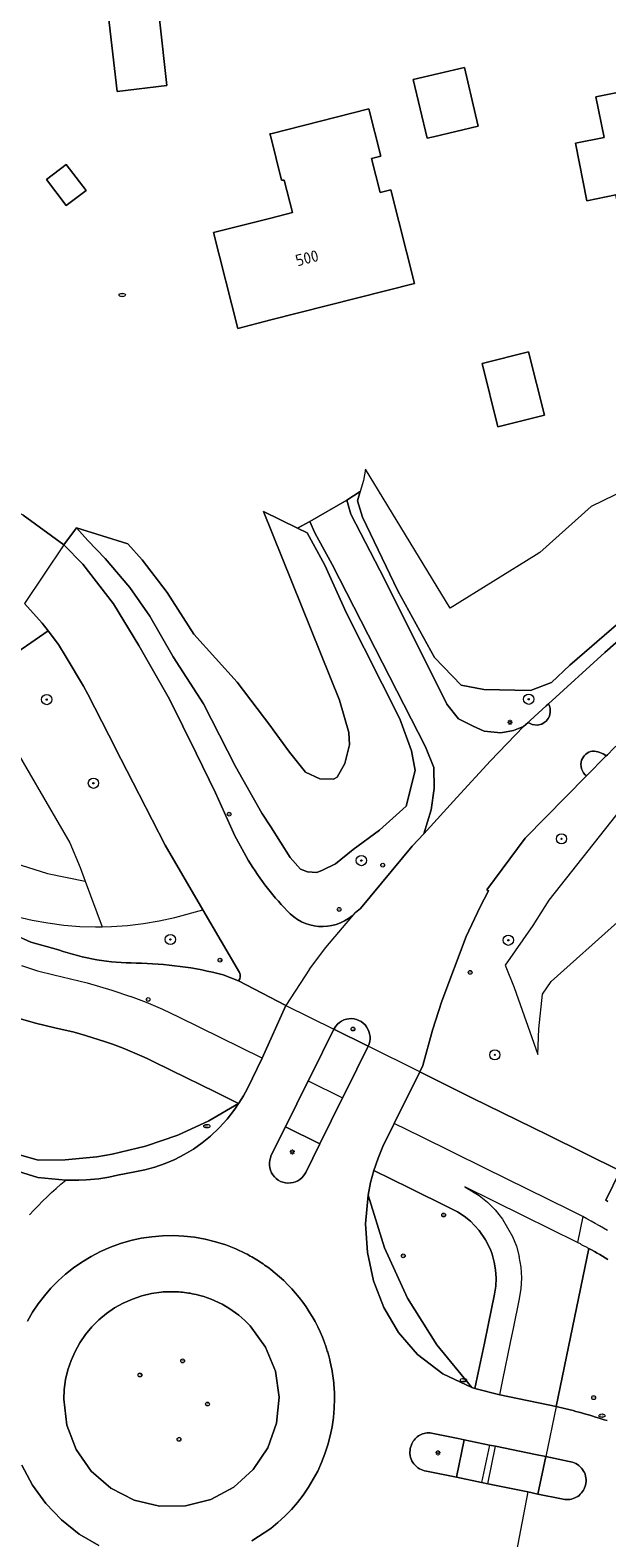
# Model space of a CAD drawing. Header units: metres. Extents: x 92650 to 117222, y 425801 to 461092.
# Tile 32 of 146: x 114981 to 115026, y 426235 to 426353. Entities that reach past the tile are written whole.
import ezdxf
from ezdxf.enums import TextEntityAlignment as Align

# ---------------------------------------------------------------- set-up
doc = ezdxf.new("R2010")
doc.units = ezdxf.units.M
doc.layers.get('0').update_dxf_attribs({"color": 253, "linetype": 'CONTINUOUS', "lineweight": 15})
for name, color, linetype, lineweight in [('B-WE-GR-BEPLANTING_CULTUUR_BODEMBEDEKKER-GV', 253, 'CONTINUOUS', 15), ('B-WE-GR-BOOM-S', 253, 'CONTINUOUS', 15), ('B-WE-GW-TALUD_KRUIN-G', 253, 'CONTINUOUS', 15), ('B-WE-IE-MEUBILAIR-S', 253, 'CONTINUOUS', 15), ('B-WE-OG-BEBOUWING-GV', 253, 'CONTINUOUS', 15), ('B-WE-OG-BEBOUWING-T18', 253, 'CONTINUOUS', 15), ('B-WE-OG-TERREIN_BEGROEID-GV', 253, 'CONTINUOUS', 15), ('B-WE-OG-TERREIN_ERF-GV', 253, 'CONTINUOUS', 15), ('B-WE-OG-WEG-GV', 253, 'CONTINUOUS', 15), ('B-WE-VH-GESLOTENVERHARDING_ASFALT-GV', 253, 'CONTINUOUS', 15), ('B-WE-VH-GESLOTENVERHARDING_BETON-GV', 253, 'CONTINUOUS', 15), ('B-WE-VH-OPENVERHARDING_BETONSTRAATSTEEN-GV', 253, 'CONTINUOUS', 15), ('B-WE-VH-OPENVERHARDING_SIERBESTRATING-GV', 253, 'CONTINUOUS', 15), ('B-WE-VH-OPENVERHARDING_TEGEL-GV', 253, 'CONTINUOUS', 15)]:
    doc.layers.add(name, color=color, linetype=linetype, lineweight=lineweight)
doc.styles.add('NLCS-ISO', font='NLCS-ISO.ttf')
doc.styles.add('NLCS-ISO-M200-T18', font='NLCS-ISO.ttf', dxfattribs={"height": 0.36})

# ---------------------------------------------------------------- blocks, each defined once
blk = doc.blocks.new('SIE-MEUBILAIR_PAAL_LICHTMAST-SO')
for points in [[(-0.62, 0), (-1, 0)], [(-0.71, 0.71), (-0.44, 0.44)], [(0, 1), (0, 0.62)], [(0.44, 0.44), (0.71, 0.71)], [(1, 0), (0.62, 0)], [(-0.71, -0.71), (-0.44, -0.44)], [(0, -0.62), (0, -1)], [(0.44, -0.44), (0.71, -0.71)]]:
    blk.add_lwpolyline(points)
blk.add_circle((0, 0), 0.5)
blk = doc.blocks.new('SIE-MEUBILAIR_PAAL_VERKEERSBORD-SO')
blk.add_circle((0, 0), 0.75)
at = {"style": 'NLCS-ISO'}
blk.add_text('vb', height=0.75, dxfattribs=at).set_placement((0, 0.07), align=Align.MIDDLE_CENTER)
blk = doc.blocks.new('SIE-MEUBILAIR_PUT_KOLK-SO')
blk.add_ellipse((0, 0), major_axis=(1.25, 0), ratio=0.54)
at = {"style": 'NLCS-ISO'}
blk.add_text('klk', height=0.75, dxfattribs=at).set_placement((0.03, 0), align=Align.MIDDLE_CENTER)
blk = doc.blocks.new('SIE-MEUBILAIR_PUT_RIOOLPUT-SO')
blk.add_ellipse((0, 0), major_axis=(1.25, 0), ratio=0.54)
at = {"style": 'NLCS-ISO'}
blk.add_text('ri', height=0.75, dxfattribs=at).set_placement((-0.04, 0.07), align=Align.MIDDLE_CENTER)
blk = doc.blocks.new('SGR-BOOM_GBKN-SO')
at = {"linetype": 'ByBlock', "lineweight": 18}
h = blk.add_hatch(color=0, dxfattribs=at)
h.dxf.hatch_style = 1
edge = h.paths.add_edge_path()
edge.add_arc((0, 0), 0.25, 0, 360)
at = {"color": 0, "linetype": 'ByBlock', "lineweight": 18}
for radius in [2, 0.25]:
    blk.add_circle((0, 0), radius, dxfattribs=at)
at = {"color": 0, "linetype": 'ByBlock', "lineweight": 18, "style": 'NLCS-ISO'}
blk.add_attdef('SOORT', (2.5, 0), '', height=1.5, dxfattribs=at)

msp = doc.modelspace()

# ---------------------------------------------------------------- linework, layer by layer
at = {"layer": 'B-WE-GR-BEPLANTING_CULTUUR_BODEMBEDEKKER-GV', "transparency": 33554687, "flags": 128}
msp.add_lwpolyline([(114998.401, 426251.305), (114998.195, 426251.518), (114997.971, 426251.734), (114997.739, 426251.941), (114997.499, 426252.14), (114997.253, 426252.33), (114996.999, 426252.51), (114996.739, 426252.682), (114996.473, 426252.843), (114996.201, 426252.994), (114995.924, 426253.136), (114995.642, 426253.267), (114995.355, 426253.387), (114995.063, 426253.497), (114994.768, 426253.596), (114994.47, 426253.683), (114994.168, 426253.76), (114993.864, 426253.826), (114993.715, 426253.854), (114993.565, 426253.879), (114993.414, 426253.902), (114993.264, 426253.921), (114993.112, 426253.938), (114992.961, 426253.953), (114992.81, 426253.964), (114992.658, 426253.973), (114992.506, 426253.979), (114992.354, 426253.983), (114992.202, 426253.983), (114992.05, 426253.981), (114991.898, 426253.976), (114991.746, 426253.968), (114991.594, 426253.958), (114991.443, 426253.945), (114990.675, 426253.836), (114989.92, 426253.656), (114989.184, 426253.408), (114988.475, 426253.093), (114987.798, 426252.714), (114987.158, 426252.274), (114986.562, 426251.777), (114986.014, 426251.228), (114985.519, 426250.63), (114985.081, 426249.989), (114984.704, 426249.311), (114984.391, 426248.601), (114984.144, 426247.865), (114983.967, 426247.109), (114983.86, 426246.34), (114983.824, 426245.565), (114984.072, 426243.538), (114984.801, 426241.63), (114985.968, 426239.953), (114987.504, 426238.607), (114989.32, 426237.671), (114991.307, 426237.2), (114993.349, 426237.221), (114995.327, 426237.733), (114997.122, 426238.706), (114998.631, 426240.083), (114999.763, 426241.783), (115000.453, 426243.706), (115000.659, 426245.738), (115000.37, 426247.76), (114999.602, 426249.653)], close=True, dxfattribs=at)
at = {"layer": 'B-WE-GW-TALUD_KRUIN-G', "transparency": 33554687, "flags": 128}
for points in [[(115007.4, 426318.324), (115007.25, 426317.437), (115006.993, 426316.565), (115006.779, 426315.838), (115007.177, 426314.568), (115009.931, 426308.807), (115012.814, 426303.576), (115014.888, 426301.42), (115016.658, 426301.08), (115020.322, 426300.996), (115021.943, 426301.635), (115023.393, 426302.995), (115039.853, 426317.212)], [(114984.809, 426313.725), (114985.694, 426312.725), (114987.068, 426311.335), (114988.981, 426309.045), (114990.543, 426306.819), (114992.369, 426303.647), (114994.733, 426299.965), (114997.24, 426295.067), (114999.318, 426291.412), (115000, 426290.335), (115001.525, 426287.928), (115002.332, 426287.029), (115002.874, 426286.809), (115003.596, 426286.775), (115004.039, 426286.937), (115005.055, 426287.456), (115006.446, 426288.562), (115008.508, 426290.086), (115010.602, 426291.968), (115011.293, 426294.743), (115010.998, 426296.274), (115010.1, 426298.79), (115005.923, 426307.042), (115004.236, 426310.814), (115002.861, 426313.328), (115002.083, 426313.707), (114999.432, 426315.001)], [(115027.607, 426295.773), (115028.837, 426294.538), (115028.992, 426293.946), (115028.904, 426293.768), (115028.737, 426293.431), (115021.757, 426284.604), (115020.502, 426282.626), (115018.326, 426279.517), (115019.032, 426277.771), (115020.893, 426272.524)]]:
    msp.add_lwpolyline(points, dxfattribs=at)
at = {"layer": 'B-WE-OG-BEBOUWING-GV', "transparency": 33554687, "flags": 128}
for points in [[(114986.945, 426356.874), (114987.988, 426347.855), (114991.866, 426348.325), (114991.317, 426353.495), (114992.354, 426353.607), (114991.929, 426357.43)], [(115015.14, 426349.73), (115011.14, 426348.78), (115012.23, 426344.2), (115012.718, 426344.316), (115016.23, 426345.15), (115016.02, 426346.032)], [(115029.66, 426328.07), (115037.43, 426329.64), (115034.14, 426345.95), (115031.11, 426345.34), (115030.48, 426348.46), (115025.42, 426347.442), (115026.06, 426344.26), (115023.82, 426343.8), (115024.72, 426339.31), (115026.97, 426339.77), (115028.09, 426334.21), (115028.41, 426334.28)], [(114997.423, 426329.327), (115000, 426329.979), (115011.239, 426332.823), (115009.38, 426340.168), (115008.552, 426339.958), (115007.883, 426342.6), (115008.606, 426342.783), (115007.668, 426346.489), (115000, 426344.548), (114999.941, 426344.533), (115000, 426344.3), (115000.854, 426340.925), (115001.053, 426340.914), (115001.695, 426338.377), (115000, 426337.948), (114995.528, 426336.817)], [(114984.018, 426338.922), (114985.578, 426340.112), (114984.021, 426342.153), (114982.461, 426340.964)], [(115016.523, 426326.586), (115017.763, 426321.634), (115021.4, 426322.545), (115020.16, 426327.497)]]:
    msp.add_lwpolyline(points, close=True, dxfattribs=at)
at = {"layer": 'B-WE-OG-TERREIN_BEGROEID-GV', "transparency": 33554687, "flags": 128}
for points in [[(114988.817, 426312.47), (114984.809, 426313.725), (114985.694, 426312.725), (114987.068, 426311.335), (114988.981, 426309.045), (114990.543, 426306.819), (114992.369, 426303.647), (114994.733, 426299.965), (114997.24, 426295.067), (114999.318, 426291.412), (115000, 426290.335), (115001.525, 426287.928), (115002.332, 426287.029), (115002.874, 426286.809), (115003.596, 426286.775), (115004.039, 426286.937), (115005.055, 426287.456), (115006.446, 426288.562), (115008.508, 426290.086), (115010.602, 426291.968), (115011.293, 426294.743), (115010.998, 426296.274), (115010.1, 426298.79), (115005.923, 426307.042), (115004.236, 426310.814), (115002.861, 426313.328), (115002.083, 426313.707), (114999.432, 426315.001), (115005.373, 426300.233), (115006.118, 426297.721), (115006.152, 426296.747), (115005.787, 426295.287), (115005.188, 426294.211), (115004.898, 426294.062), (115003.834, 426294.086), (115002.715, 426294.605), (115001.47, 426296.166), (115000.188, 426297.929), (115000, 426298.177), (114997.369, 426301.645), (114993.977, 426305.418), (114991.897, 426308.66), (114989.96, 426311.221)], [(115028.904, 426293.768), (115028.737, 426293.431), (115021.757, 426284.604), (115020.502, 426282.626), (115018.326, 426279.517), (115019.032, 426277.771), (115020.893, 426272.524), (115020.968, 426274.53), (115021.258, 426277.262), (115021.921, 426278.243), (115027.12, 426282.883), (115031.265, 426287.456), (115033.808, 426290.487), (115032.072, 426292.349), (115029.126, 426295.706), (115028.812, 426296.064), (115028.486, 426296.238), (115028.24, 426296.218), (115027.607, 426295.773), (115028.837, 426294.538), (115028.992, 426293.946)], [(115016.304, 426258.755), (115015.619, 426259.504), (115015.134, 426259.88), (115014.61, 426260.219), (115014.019, 426260.524), (115010.819, 426262.106), (115008.063, 426263.469), (115007.807, 426262.514), (115007.613, 426261.533), (115008.891, 426257.407), (115010.69, 426253.48), (115012.98, 426249.817), (115015.722, 426246.48), (115015.97, 426246.402), (115016.246, 426247.763), (115016.702, 426249.967), (115016.993, 426251.373), (115017.496, 426253.8), (115017.591, 426254.423), (115017.621, 426255.052), (115017.584, 426255.681), (115017.481, 426256.303), (115017.316, 426256.905), (115017.174, 426257.287), (115016.802, 426258.042)]]:
    msp.add_lwpolyline(points, close=True, dxfattribs=at)
for points in [[(114979.138, 426303.261), (114982.596, 426305.662), (114982.124, 426306.278), (114980.74, 426307.794)], [(115026.321, 426295.97), (115026.237, 426295.885), (115024.687, 426294.317), (115019.885, 426289.458), (115016.909, 426285.399), (115017.029, 426285.328), (115016.375, 426284.076), (115015.272, 426281.752), (115013.369, 426276.706), (115012.662, 426274.429), (115011.891, 426271.669), (115011.648, 426271.178), (115015.722, 426269.146), (115021.69, 426266.214), (115027.319, 426263.431), (115026.198, 426261.144), (115026.358, 426261.046)], [(115026.363, 426256.502), (115026.153, 426256.63), (115025.942, 426256.756), (115025.729, 426256.88), (115025.516, 426257.003), (115025.302, 426257.125), (115025.088, 426257.245), (115024.872, 426257.363), (115022.312, 426245.003), (115022.534, 426244.952), (115022.756, 426244.9), (115022.978, 426244.847), (115023.199, 426244.792), (115023.42, 426244.736), (115023.641, 426244.679), (115023.862, 426244.621), (115024.082, 426244.562), (115024.302, 426244.502), (115024.521, 426244.44), (115024.74, 426244.377), (115024.959, 426244.313), (115025.178, 426244.248), (115025.396, 426244.181), (115025.614, 426244.114), (115025.831, 426244.045), (115026.069, 426243.973), (115026.307, 426243.898)]]:
    msp.add_lwpolyline(points, dxfattribs=at)
at = {"layer": 'B-WE-OG-TERREIN_ERF-GV', "transparency": 33554687, "flags": 128}
for points in [[(114991.929, 426357.43), (114992.354, 426353.607), (114991.317, 426353.495), (114991.866, 426348.325), (114987.988, 426347.855), (114986.945, 426356.874)], [(115015.14, 426349.73), (115016.02, 426346.032), (115016.23, 426345.15), (115012.718, 426344.316), (115012.23, 426344.2), (115011.14, 426348.78)], [(115029.66, 426328.07), (115028.41, 426334.28), (115028.09, 426334.21), (115026.97, 426339.77), (115024.72, 426339.31), (115023.82, 426343.8), (115026.06, 426344.26), (115025.42, 426347.442), (115030.48, 426348.46), (115031.11, 426345.34), (115034.14, 426345.95), (115037.43, 426329.64)], [(115000, 426329.979), (114997.423, 426329.327), (114995.528, 426336.817), (115000, 426337.948), (115001.695, 426338.377), (115001.053, 426340.914), (115000.854, 426340.925), (115000, 426344.3), (114999.941, 426344.533), (115000, 426344.548), (115007.668, 426346.489), (115008.606, 426342.783), (115007.883, 426342.6), (115008.552, 426339.958), (115009.38, 426340.168), (115011.239, 426332.823)], [(114984.018, 426338.922), (114982.461, 426340.964), (114984.021, 426342.153), (114985.578, 426340.112)], [(115016.523, 426326.586), (115020.16, 426327.497), (115021.4, 426322.545), (115017.763, 426321.634)], [(115023.393, 426302.995), (115039.853, 426317.212), (115038.733, 426322.029), (115025.052, 426315.395), (115021.032, 426311.788), (115020.761, 426311.619), (115014.041, 426307.432), (115007.4, 426318.324), (115007.25, 426317.437), (115006.993, 426316.565), (115006.779, 426315.838), (115007.177, 426314.568), (115009.931, 426308.807), (115012.814, 426303.576), (115014.888, 426301.42), (115016.658, 426301.08), (115020.322, 426300.996), (115021.943, 426301.635)]]:
    msp.add_lwpolyline(points, close=True, dxfattribs=at)
msp.add_lwpolyline([(114980.635, 426314.714), (114983.839, 426312.387), (114984.809, 426313.725), (114988.817, 426312.47), (114989.96, 426311.221), (114991.897, 426308.66), (114993.977, 426305.418), (114997.369, 426301.645), (115000, 426298.177), (115000.188, 426297.929), (115001.47, 426296.166), (115002.715, 426294.605), (115003.834, 426294.086), (115004.898, 426294.062), (115005.188, 426294.211), (115005.787, 426295.287), (115006.152, 426296.747), (115006.118, 426297.721), (115005.373, 426300.233), (114999.432, 426315.001), (115002.083, 426313.707), (115003.066, 426314.21), (115005.958, 426315.899), (115006.993, 426316.565)], dxfattribs=at)
at = {"layer": 'B-WE-OG-WEG-GV', "transparency": 33554687, "flags": 128}
for points in [[(115039.853, 426317.212), (115023.393, 426302.995), (115021.943, 426301.635), (115020.322, 426300.996), (115016.658, 426301.08), (115014.888, 426301.42), (115012.814, 426303.576), (115009.931, 426308.807), (115007.177, 426314.568), (115006.779, 426315.838), (115006.993, 426316.565), (115005.958, 426315.899), (115006.275, 426314.785), (115008.928, 426309.661), (115013.766, 426299.937), (115014.691, 426298.789), (115015.826, 426298.213), (115016.685, 426297.817), (115018.004, 426297.694), (115018.975, 426297.885), (115019.773, 426298.179), (115020.132, 426298.506), (115020.292, 426298.651), (115021.548, 426299.795), (115021.715, 426299.947), (115026.126, 426303.962), (115033.836, 426310.757)], [(115006.629, 426283.64), (115007.008, 426283.949), (115011.071, 426288.823), (115011.968, 426289.803), (115012.538, 426291.662), (115012.77, 426293.336), (115012.751, 426294.981), (115012.093, 426296.608), (115004.794, 426310.848), (115003.448, 426313.322), (115003.066, 426314.21), (115002.083, 426313.707), (115002.861, 426313.328), (115004.236, 426310.814), (115005.923, 426307.042), (115010.1, 426298.79), (115010.998, 426296.274), (115011.293, 426294.743), (115010.602, 426291.968), (115008.508, 426290.086), (115006.446, 426288.562), (115005.055, 426287.456), (115004.039, 426286.937), (115003.596, 426286.775), (115002.874, 426286.809), (115002.332, 426287.029), (115001.525, 426287.928), (115000, 426290.335), (114999.318, 426291.412), (114997.24, 426295.067), (114994.733, 426299.965), (114992.369, 426303.647), (114990.543, 426306.819), (114988.981, 426309.045), (114987.068, 426311.335), (114985.694, 426312.725), (114984.809, 426313.725), (114983.839, 426312.387), (114985.317, 426310.892), (114987.713, 426307.786), (114989.691, 426304.514), (114992.083, 426300.316), (114994.18, 426296.1)], [(114896.69, 426309.958), (114908.752, 426308.869), (114917.736, 426307.261), (114926.195, 426305.913), (114935.207, 426303.798), (114946.828, 426300.692), (114953.212, 426298.51), (114960.949, 426295.57), (114971.287, 426291.276), (114979.012, 426287.8), (114982.539, 426286.694), (114985.489, 426286.079)], [(114901.565, 426304.973), (114905.862, 426304.531), (114910.407, 426304.024), (114916.187, 426303.273), (114920.588, 426302.412), (114924.344, 426301.629), (114931.308, 426300.023), (114938.41, 426298.191), (114946.558, 426295.73), (114952.461, 426293.677), (114959.61, 426290.997), (114965.4, 426288.545), (114973.741, 426284.729), (114978.466, 426282.571), (114981.257, 426281.323), (114983.407, 426280.72)], [(114914.927, 426304.319), (114919.855, 426303.472), (114924.762, 426302.51), (114929.644, 426301.433), (114936.917, 426299.604), (114944.122, 426297.521), (114948.882, 426295.993), (114953.606, 426294.353), (114960.616, 426291.687), (114967.528, 426288.777), (114974.333, 426285.626), (114976.587, 426284.557), (114977.749, 426284.09), (114978.933, 426283.682), (114980.134, 426283.335), (114981.35, 426283.048), (114982.58, 426282.822), (114983.819, 426282.658), (114985.065, 426282.556), (114986.314, 426282.516), (114986.823, 426282.525)], [(114994.18, 426296.1), (114995.677, 426292.988), (114997.079, 426289.871), (114997.164, 426289.683), (114998.237, 426287.737)], [(114997.562, 426278.957), (114994.698, 426283.857)], [(114996.296, 426278.767), (114997.478, 426278.29)], [(114980.294, 426264.706), (114981.815, 426264.258), (114983.929, 426264.289), (114986.412, 426264.533), (114987.603, 426264.732), (114990.206, 426265.358), (114992.736, 426266.234), (114995.168, 426267.352), (114997.481, 426268.7), (114995.645, 426269.608), (114992.248, 426271.287), (114990.694, 426272.05), (114990.337, 426272.221), (114989.931, 426272.407), (114988.467, 426273.023), (114987.638, 426273.337), (114987.092, 426273.521), (114985.519, 426274.018), (114984.644, 426274.268), (114983.119, 426274.627), (114981.613, 426274.981), (114980.07, 426275.427)]]:
    msp.add_lwpolyline(points, dxfattribs=at)
msp.add_lwpolyline([(114991.753, 426288.896), (114989.707, 426292.86), (114988.284, 426295.669), (114987.35, 426297.512), (114985.695, 426300.724), (114985.376, 426301.342), (114984.002, 426303.619), (114983.418, 426304.587), (114982.596, 426305.662), (114979.138, 426303.261), (114979.945, 426301.211), (114979.599, 426299.257), (114979.059, 426298.096), (114984.307, 426289.09), (114985.095, 426287.151), (114985.489, 426286.079), (114986.823, 426282.525), (114987.563, 426282.539), (114988.81, 426282.625), (114990.051, 426282.772), (114991.284, 426282.982), (114992.504, 426283.252), (114994.698, 426283.857)], close=True, dxfattribs=at)
at = {"layer": 'B-WE-OG-WEG-GV', "transparency": 33554687}
for points in [[(114998.237, 426287.737, 0.0607317), (115001.516, 426283.54)], [(115001.516, 426283.54, 0.4130636), (115006.629, 426283.64)], [(114983.407, 426280.72, 0.0850518), (114989.472, 426279.686)], [(114989.472, 426279.686, -0.0584753), (114996.296, 426278.767)], [(114997.478, 426278.29, 0.302767), (114997.562, 426278.957)]]:
    msp.add_lwpolyline(points, format="xyb", dxfattribs=at)
at = {"layer": 'B-WE-VH-GESLOTENVERHARDING_ASFALT-GV', "transparency": 33554687, "flags": 128}
for points in [[(115026.237, 426295.885), (115026.321, 426295.97), (115026.829, 426296.484), (115031.356, 426300.659), (115041.121, 426308.918), (115042.413, 426309.847), (115046.902, 426313.077), (115048.381, 426314.14), (115048.572, 426314.278), (115048.964, 426314.546), (115049.127, 426314.658), (115057.877, 426320.651), (115062.853, 426323.69), (115067.148, 426326.313), (115067.918, 426326.764), (115080.74, 426334.283), (115081.87, 426334.946), (115082.023, 426335.028), (115089.059, 426338.783), (115100.545, 426344.733), (115101.667, 426345.265), (115102.747, 426345.778), (115103.476, 426346.124)], [(114983.839, 426312.387), (114980.635, 426314.714), (114978.837, 426315.583), (114977.029, 426316.432), (114975.213, 426317.263), (114973.388, 426318.076), (114971.555, 426318.869), (114969.714, 426319.643), (114967.865, 426320.398), (114966.009, 426321.134), (114964.144, 426321.851), (114962.273, 426322.548), (114960.394, 426323.226), (114958.509, 426323.884), (114956.616, 426324.523), (114954.717, 426325.142), (114952.812, 426325.741), (114950.901, 426326.321)], [(115041.096, 426316.403), (115033.836, 426310.757), (115026.126, 426303.962), (115021.715, 426299.947), (115021.737, 426299.912), (115021.784, 426299.808), (115021.85, 426299.582), (115021.861, 426299.283), (115021.79, 426298.992), (115021.705, 426298.82), (115021.544, 426298.616), (115021.389, 426298.492), (115021.189, 426298.378), (115020.829, 426298.303), (115020.443, 426298.347), (115020.222, 426298.448), (115020.132, 426298.506), (115019.773, 426298.179), (115017.194, 426295.503), (115014.554, 426292.628), (115011.968, 426289.803), (115011.071, 426288.823), (115007.008, 426283.949), (115006.629, 426283.64)], [(114998.237, 426287.737), (114997.164, 426289.683), (114997.079, 426289.871), (114995.677, 426292.988), (114994.18, 426296.1), (114992.083, 426300.316), (114989.691, 426304.514), (114987.713, 426307.786), (114985.317, 426310.892), (114983.839, 426312.387), (114980.74, 426307.794), (114982.124, 426306.278), (114982.596, 426305.662), (114983.418, 426304.587), (114984.002, 426303.619), (114985.376, 426301.342), (114985.695, 426300.724), (114987.35, 426297.512), (114988.284, 426295.669), (114989.707, 426292.86)], [(115011.648, 426271.178), (115011.891, 426271.669), (115012.662, 426274.429), (115013.369, 426276.706), (115015.272, 426281.752), (115016.375, 426284.076), (115017.029, 426285.328), (115016.909, 426285.399), (115019.885, 426289.458), (115024.687, 426294.317)], [(114989.707, 426292.86), (114991.753, 426288.896), (114994.698, 426283.857), (114997.562, 426278.957)], [(115003.034, 426279.217), (115004.314, 426280.913), (115006.629, 426283.64)], [(115003.034, 426279.217), (115001.187, 426276.354), (115004.925, 426274.502), (115005.084, 426274.754), (115005.225, 426274.914), (115005.378, 426275.043), (115005.546, 426275.151), (115005.727, 426275.236), (115005.918, 426275.295), (115006.115, 426275.329), (115006.314, 426275.336), (115006.513, 426275.317), (115006.708, 426275.272), (115006.895, 426275.201), (115007.07, 426275.106), (115007.233, 426274.987), (115007.376, 426274.85), (115007.501, 426274.694), (115007.604, 426274.522), (115007.683, 426274.339), (115007.735, 426274.16), (115007.765, 426273.948), (115007.767, 426273.749), (115007.742, 426273.55), (115007.691, 426273.357), (115007.614, 426273.173)], [(114997.478, 426278.29), (115001.187, 426276.354)], [(115001.187, 426276.354), (114999.345, 426272.241), (114998.178, 426269.88), (114997.871, 426269.3), (114997.507, 426268.716), (114997.494, 426268.694), (114997.202, 426268.247), (114996.601, 426267.472), (114995.98, 426266.788), (114995.286, 426266.136), (114994.639, 426265.612), (114993.956, 426265.134), (114993.242, 426264.705), (114992.5, 426264.326), (114991.736, 426264.001), (114990.946, 426263.728), (114990.167, 426263.517), (114989.376, 426263.359), (114988.027, 426263.083), (114987.352, 426262.943), (114986.572, 426262.82), (114985.576, 426262.724), (114985.009, 426262.706)], [(115022.312, 426245.003), (115017.906, 426245.915), (115015.97, 426246.402), (115015.722, 426246.48), (115013.461, 426247.556), (115011.485, 426249.065), (115010.807, 426249.845), (115009.991, 426250.784), (115008.834, 426252.74), (115008.033, 426254.835), (115007.568, 426257.045), (115007.424, 426259.288), (115007.613, 426261.533), (115007.807, 426262.514), (115008.063, 426263.469), (115008.389, 426264.426), (115008.774, 426265.348), (115009.654, 426267.144), (115011.648, 426271.178), (115007.614, 426273.173), (115005.841, 426269.587), (115005.62, 426269.138), (115005.609, 426269.144), (115003.847, 426265.553), (115002.739, 426263.312), (115002.686, 426263.213), (115002.573, 426263.048), (115002.439, 426262.9), (115002.27, 426262.759), (115002.118, 426262.662), (115001.937, 426262.578), (115001.746, 426262.518), (115001.549, 426262.484), (115001.35, 426262.477), (115001.151, 426262.496), (115000.956, 426262.542), (115000.769, 426262.613), (115000.594, 426262.708), (115000.432, 426262.826), (115000.288, 426262.964), (115000.163, 426263.12), (115000.06, 426263.291), (114999.981, 426263.475), (114999.927, 426263.667), (114999.899, 426263.865), (114999.897, 426264.065), (114999.922, 426264.263), (115000, 426264.538), (115000.016, 426264.614), (115001.158, 426266.882), (115002.931, 426270.468), (115003.152, 426270.916), (115004.925, 426274.502)], [(114981.147, 426259.991), (114981.48, 426260.35), (114981.82, 426260.704), (114982.164, 426261.053), (114982.515, 426261.395), (114982.871, 426261.733), (114983.232, 426262.064), (114983.598, 426262.389), (114983.97, 426262.709), (114981.787, 426262.907), (114979.878, 426263.513)], [(114985.009, 426262.706), (114983.97, 426262.709)], [(114980.981, 426251.684), (114981.38, 426252.369), (114981.821, 426253.028), (114982.302, 426253.659), (114982.822, 426254.258), (114983.377, 426254.824), (114983.967, 426255.355), (114984.588, 426255.848), (114985.239, 426256.301), (114985.956, 426256.735), (114986.699, 426257.121), (114987.466, 426257.457), (114988.253, 426257.742), (114989.058, 426257.976), (114989.876, 426258.156), (114990.704, 426258.282), (114991.539, 426258.353), (114992.376, 426258.37), (114993.213, 426258.332), (114994.045, 426258.239), (114994.87, 426258.091), (114995.683, 426257.89), (114996.481, 426257.637), (114997.261, 426257.331), (114998.019, 426256.975), (114998.149, 426256.907), (114998.279, 426256.839), (114998.407, 426256.768), (114998.535, 426256.696), (114998.662, 426256.623), (114998.788, 426256.548), (114998.914, 426256.472), (114999.038, 426256.394), (114999.162, 426256.315), (114999.284, 426256.234), (114999.406, 426256.152), (114999.527, 426256.069), (114999.647, 426255.984), (114999.765, 426255.898), (114999.883, 426255.811), (115000, 426255.722), (115000.352, 426255.442), (115000.693, 426255.149), (115001.024, 426254.845), (115001.344, 426254.529), (115001.653, 426254.202), (115001.95, 426253.864), (115002.235, 426253.517), (115002.507, 426253.159), (115002.767, 426252.792), (115003.014, 426252.416), (115003.247, 426252.032), (115003.466, 426251.639), (115003.672, 426251.239), (115003.864, 426250.833), (115004.041, 426250.419), (115004.203, 426250), (115004.237, 426249.906), (115004.271, 426249.812), (115004.303, 426249.717), (115004.335, 426249.623), (115004.366, 426249.528), (115004.397, 426249.432), (115004.426, 426249.337), (115004.455, 426249.241), (115004.511, 426249.049), (115004.537, 426248.953), (115004.563, 426248.856), (115004.588, 426248.759), (115004.613, 426248.662), (115004.659, 426248.468), (115004.698, 426248.291), (115004.735, 426248.114), (115004.77, 426247.936), (115004.802, 426247.758), (115004.831, 426247.579), (115004.858, 426247.4), (115004.882, 426247.221), (115004.904, 426247.041), (115004.923, 426246.861), (115004.94, 426246.681), (115004.954, 426246.5), (115004.966, 426246.32), (115004.975, 426246.139), (115004.981, 426245.958), (115004.985, 426245.777), (115004.986, 426245.596), (115004.965, 426244.866), (115004.903, 426244.138), (115004.798, 426243.415), (115004.653, 426242.699), (115004.467, 426241.993), (115004.241, 426241.298), (115003.976, 426240.617), (115003.672, 426239.953), (115003.331, 426239.307), (115002.953, 426238.682), (115002.54, 426238.079), (115002.093, 426237.501), (115001.615, 426236.949), (115001.105, 426236.426), (115000.566, 426235.933), (115000, 426235.471), (114998.52, 426234.489)], [(115026.307, 426243.898), (115026.069, 426243.973), (115025.831, 426244.045), (115025.614, 426244.114), (115025.396, 426244.181), (115025.178, 426244.248), (115024.959, 426244.313), (115024.74, 426244.377), (115024.521, 426244.44), (115024.302, 426244.502), (115024.082, 426244.562), (115023.862, 426244.621), (115023.641, 426244.679), (115023.42, 426244.736), (115023.199, 426244.792), (115022.978, 426244.847), (115022.756, 426244.9), (115022.534, 426244.952), (115022.312, 426245.003), (115021.5, 426241.08), (115023.326, 426240.703), (115023.465, 426240.68), (115023.601, 426240.645), (115023.733, 426240.597), (115023.859, 426240.537), (115023.98, 426240.465), (115024.094, 426240.382), (115024.199, 426240.289), (115024.295, 426240.187), (115024.381, 426240.076), (115024.457, 426239.957), (115024.521, 426239.832), (115024.573, 426239.702), (115024.612, 426239.567), (115024.639, 426239.429), (115024.653, 426239.289), (115024.654, 426239.149), (115024.608, 426238.853), (115024.511, 426238.57), (115024.449, 426238.453), (115024.376, 426238.343), (115024.294, 426238.239), (115024.204, 426238.142), (115024.105, 426238.054), (115023.999, 426237.975), (115023.886, 426237.906), (115023.768, 426237.847), (115023.645, 426237.798), (115023.518, 426237.761), (115023.388, 426237.735), (115023.256, 426237.72), (115023.124, 426237.717), (115022.992, 426237.726), (115022.861, 426237.746), (115022.733, 426237.778), (115020.894, 426238.154), (115020.097, 426238.317), (115019.19, 426233.559)], [(115020.097, 426238.317), (115016.976, 426238.96), (115016.486, 426239.061), (115014.528, 426239.466), (115012.168, 426239.955), (115012.027, 426239.981), (115011.889, 426240.02), (115011.755, 426240.073), (115011.627, 426240.138), (115011.506, 426240.216), (115011.393, 426240.305), (115011.289, 426240.404), (115011.195, 426240.513), (115011.112, 426240.63), (115011.041, 426240.755), (115010.983, 426240.886), (115010.937, 426241.022), (115010.905, 426241.163), (115010.886, 426241.305), (115010.882, 426241.449), (115010.891, 426241.592), (115010.91, 426241.705), (115011.026, 426242.071), (115011.078, 426242.178), (115011.139, 426242.281), (115011.208, 426242.378), (115011.284, 426242.469), (115011.368, 426242.554), (115011.458, 426242.631), (115011.554, 426242.701), (115011.656, 426242.763), (115011.763, 426242.816), (115011.873, 426242.861), (115011.987, 426242.896), (115012.103, 426242.922), (115012.221, 426242.939), (115012.34, 426242.946), (115012.459, 426242.943), (115012.577, 426242.93), (115014.663, 426242.49), (115015.136, 426242.404), (115017.093, 426241.989), (115017.582, 426241.888), (115018.196, 426241.761), (115020.689, 426241.247), (115021.5, 426241.08)], [(114986.568, 426234.136), (114985.033, 426235.029), (114983.637, 426236.127), (114982.406, 426237.408), (114981.365, 426238.847), (114980.534, 426240.417)]]:
    msp.add_lwpolyline(points, dxfattribs=at)
at = {"layer": 'B-WE-VH-GESLOTENVERHARDING_ASFALT-GV', "transparency": 33554687}
for points in [[(115024.31, 426295.561, -0.269161), (115025.151, 426296.266)], [(115025.151, 426296.266, -0.1645955), (115026.237, 426295.885)], [(115024.687, 426294.317, -0.3044711), (115024.31, 426295.561)], [(115001.516, 426283.54, -0.0607317), (114998.237, 426287.737)], [(115006.629, 426283.64, -0.4130636), (115001.516, 426283.54)], [(114997.562, 426278.957, -0.302767), (114997.478, 426278.29)]]:
    msp.add_lwpolyline(points, format="xyb", dxfattribs=at)
at = {"layer": 'B-WE-VH-GESLOTENVERHARDING_BETON-GV', "transparency": 33554687, "flags": 128}
msp.add_lwpolyline([(115021.544, 426298.616), (115021.705, 426298.82), (115021.79, 426298.992), (115021.861, 426299.283), (115021.85, 426299.582), (115021.784, 426299.808), (115021.737, 426299.912), (115021.715, 426299.947), (115021.548, 426299.795), (115020.292, 426298.651), (115020.132, 426298.506), (115020.222, 426298.448), (115020.443, 426298.347), (115020.829, 426298.303), (115021.189, 426298.378), (115021.389, 426298.492)], close=True, dxfattribs=at)
at = {"layer": 'B-WE-VH-GESLOTENVERHARDING_BETON-GV', "transparency": 33554687}
for points in [[(115025.151, 426296.266, 0.269161), (115024.31, 426295.561)], [(115026.237, 426295.885, 0.1645955), (115025.151, 426296.266)], [(115024.31, 426295.561, 0.3044711), (115024.687, 426294.317)]]:
    msp.add_lwpolyline(points, format="xyb", dxfattribs=at)
at = {"layer": 'B-WE-VH-GESLOTENVERHARDING_BETON-GV', "transparency": 33554687, "flags": 128}
msp.add_lwpolyline([(115024.687, 426294.317), (115026.237, 426295.885)], dxfattribs=at)
at = {"layer": 'B-WE-VH-OPENVERHARDING_BETONSTRAATSTEEN-GV', "transparency": 33554687, "flags": 128}
for points in [[(115005.958, 426315.899), (115003.066, 426314.21), (115003.448, 426313.322), (115004.794, 426310.848), (115012.093, 426296.608), (115012.751, 426294.981), (115012.77, 426293.336), (115012.538, 426291.662), (115011.968, 426289.803), (115014.554, 426292.628), (115017.194, 426295.503), (115019.773, 426298.179), (115018.975, 426297.885), (115018.004, 426297.694), (115016.685, 426297.817), (115015.826, 426298.213), (115014.691, 426298.789), (115013.766, 426299.937), (115008.928, 426309.661), (115006.275, 426314.785)], [(115007.691, 426273.357), (115007.742, 426273.55), (115007.767, 426273.749), (115007.765, 426273.948), (115007.735, 426274.16), (115007.683, 426274.339), (115007.604, 426274.522), (115007.501, 426274.694), (115007.376, 426274.85), (115007.233, 426274.987), (115007.07, 426275.106), (115006.895, 426275.201), (115006.708, 426275.272), (115006.513, 426275.317), (115006.314, 426275.336), (115006.115, 426275.329), (115005.918, 426275.295), (115005.727, 426275.236), (115005.546, 426275.151), (115005.378, 426275.043), (115005.225, 426274.914), (115005.084, 426274.754), (115004.925, 426274.502), (115007.614, 426273.173)], [(115000.016, 426264.614), (115000, 426264.538), (114999.922, 426264.263), (114999.897, 426264.065), (114999.899, 426263.865), (114999.927, 426263.667), (114999.981, 426263.475), (115000.06, 426263.291), (115000.163, 426263.12), (115000.288, 426262.964), (115000.432, 426262.826), (115000.594, 426262.708), (115000.769, 426262.613), (115000.956, 426262.542), (115001.151, 426262.496), (115001.35, 426262.477), (115001.549, 426262.484), (115001.746, 426262.518), (115001.937, 426262.578), (115002.118, 426262.662), (115002.27, 426262.759), (115002.439, 426262.9), (115002.573, 426263.048), (115002.686, 426263.213), (115002.739, 426263.312), (115003.847, 426265.553), (115001.158, 426266.882)], [(114998.195, 426251.518), (114998.401, 426251.305), (114999.602, 426249.653), (115000.37, 426247.76), (115000.659, 426245.738), (115000.453, 426243.706), (114999.763, 426241.783), (114998.631, 426240.083), (114997.122, 426238.706), (114995.327, 426237.733), (114993.349, 426237.221), (114991.307, 426237.2), (114989.32, 426237.671), (114987.504, 426238.607), (114985.968, 426239.953), (114984.801, 426241.63), (114984.072, 426243.538), (114983.824, 426245.565), (114983.86, 426246.34), (114983.967, 426247.109), (114984.144, 426247.865), (114984.391, 426248.601), (114984.704, 426249.311), (114985.081, 426249.989), (114985.519, 426250.63), (114986.014, 426251.228), (114986.562, 426251.777), (114987.158, 426252.274), (114987.798, 426252.714), (114988.475, 426253.093), (114989.184, 426253.408), (114989.92, 426253.656), (114990.675, 426253.836), (114991.443, 426253.945), (114991.594, 426253.958), (114991.746, 426253.968), (114991.898, 426253.976), (114992.05, 426253.981), (114992.202, 426253.983), (114992.354, 426253.983), (114992.506, 426253.979), (114992.658, 426253.973), (114992.81, 426253.964), (114992.961, 426253.953), (114993.112, 426253.938), (114993.264, 426253.921), (114993.414, 426253.902), (114993.565, 426253.879), (114993.715, 426253.854), (114993.864, 426253.826), (114994.168, 426253.76), (114994.47, 426253.683), (114994.768, 426253.596), (114995.063, 426253.497), (114995.355, 426253.387), (114995.642, 426253.267), (114995.924, 426253.136), (114996.201, 426252.994), (114996.473, 426252.843), (114996.739, 426252.682), (114996.999, 426252.51), (114997.253, 426252.33), (114997.499, 426252.14), (114997.739, 426251.941), (114997.971, 426251.734)], [(115015.136, 426242.404), (115014.663, 426242.49), (115012.577, 426242.93), (115012.459, 426242.943), (115012.34, 426242.946), (115012.221, 426242.939), (115012.103, 426242.922), (115011.987, 426242.896), (115011.873, 426242.861), (115011.763, 426242.816), (115011.656, 426242.763), (115011.554, 426242.701), (115011.458, 426242.631), (115011.368, 426242.554), (115011.284, 426242.469), (115011.208, 426242.378), (115011.139, 426242.281), (115011.078, 426242.178), (115011.026, 426242.071), (115010.91, 426241.705), (115010.891, 426241.592), (115010.882, 426241.449), (115010.886, 426241.305), (115010.905, 426241.163), (115010.937, 426241.022), (115010.983, 426240.886), (115011.041, 426240.755), (115011.112, 426240.63), (115011.195, 426240.513), (115011.289, 426240.404), (115011.393, 426240.305), (115011.506, 426240.216), (115011.627, 426240.138), (115011.755, 426240.073), (115011.889, 426240.02), (115012.027, 426239.981), (115012.168, 426239.955), (115014.528, 426239.466)], [(115024.511, 426238.57), (115024.608, 426238.853), (115024.654, 426239.149), (115024.653, 426239.289), (115024.639, 426239.429), (115024.612, 426239.567), (115024.573, 426239.702), (115024.521, 426239.832), (115024.457, 426239.957), (115024.381, 426240.076), (115024.295, 426240.187), (115024.199, 426240.289), (115024.094, 426240.382), (115023.98, 426240.465), (115023.859, 426240.537), (115023.733, 426240.597), (115023.601, 426240.645), (115023.465, 426240.68), (115023.326, 426240.703), (115021.5, 426241.08), (115020.894, 426238.154), (115022.733, 426237.778), (115022.861, 426237.746), (115022.992, 426237.726), (115023.124, 426237.717), (115023.256, 426237.72), (115023.388, 426237.735), (115023.518, 426237.761), (115023.645, 426237.798), (115023.768, 426237.847), (115023.886, 426237.906), (115023.999, 426237.975), (115024.105, 426238.054), (115024.204, 426238.142), (115024.294, 426238.239), (115024.376, 426238.343), (115024.449, 426238.453)]]:
    msp.add_lwpolyline(points, close=True, dxfattribs=at)
for points in [[(114998.52, 426234.489), (115000, 426235.471), (115000.566, 426235.933), (115001.105, 426236.426), (115001.615, 426236.949), (115002.093, 426237.501), (115002.54, 426238.079), (115002.953, 426238.682), (115003.331, 426239.307), (115003.672, 426239.953), (115003.976, 426240.617), (115004.241, 426241.298), (115004.467, 426241.993), (115004.653, 426242.699), (115004.798, 426243.415), (115004.903, 426244.138), (115004.965, 426244.866), (115004.986, 426245.596), (115004.985, 426245.777), (115004.981, 426245.958), (115004.975, 426246.139), (115004.966, 426246.32), (115004.954, 426246.5), (115004.94, 426246.681), (115004.923, 426246.861), (115004.904, 426247.041), (115004.882, 426247.221), (115004.858, 426247.4), (115004.831, 426247.579), (115004.802, 426247.758), (115004.77, 426247.936), (115004.735, 426248.114), (115004.698, 426248.291), (115004.659, 426248.468), (115004.613, 426248.662), (115004.588, 426248.759), (115004.563, 426248.856), (115004.537, 426248.953), (115004.511, 426249.049), (115004.455, 426249.241), (115004.426, 426249.337), (115004.397, 426249.432), (115004.366, 426249.528), (115004.335, 426249.623), (115004.303, 426249.717), (115004.271, 426249.812), (115004.237, 426249.906), (115004.203, 426250), (115004.041, 426250.419), (115003.864, 426250.833), (115003.672, 426251.239), (115003.466, 426251.639), (115003.247, 426252.032), (115003.014, 426252.416), (115002.767, 426252.792), (115002.507, 426253.159), (115002.235, 426253.517), (115001.95, 426253.864), (115001.653, 426254.202), (115001.344, 426254.529), (115001.024, 426254.845), (115000.693, 426255.149), (115000.352, 426255.442), (115000, 426255.722), (114999.883, 426255.811), (114999.765, 426255.898), (114999.647, 426255.984), (114999.527, 426256.069), (114999.406, 426256.152), (114999.284, 426256.234), (114999.162, 426256.315), (114999.038, 426256.394), (114998.914, 426256.472), (114998.788, 426256.548), (114998.662, 426256.623), (114998.535, 426256.696), (114998.407, 426256.768), (114998.279, 426256.839), (114998.149, 426256.907), (114998.019, 426256.975), (114997.261, 426257.331), (114996.481, 426257.637), (114995.683, 426257.89), (114994.87, 426258.091), (114994.045, 426258.239), (114993.213, 426258.332), (114992.376, 426258.37), (114991.539, 426258.353), (114990.704, 426258.282), (114989.876, 426258.156), (114989.058, 426257.976), (114988.253, 426257.742), (114987.466, 426257.457), (114986.699, 426257.121), (114985.956, 426256.735), (114985.239, 426256.301), (114984.588, 426255.848), (114983.967, 426255.355), (114983.377, 426254.824), (114982.822, 426254.258), (114982.302, 426253.659), (114981.821, 426253.028), (114981.38, 426252.369), (114980.981, 426251.684)], [(114980.534, 426240.417), (114981.365, 426238.847), (114982.406, 426237.408), (114983.637, 426236.127), (114985.033, 426235.029), (114986.568, 426234.136)]]:
    msp.add_lwpolyline(points, dxfattribs=at)
at = {"layer": 'B-WE-VH-OPENVERHARDING_SIERBESTRATING-GV', "transparency": 33554687, "flags": 128}
msp.add_lwpolyline([(114979.878, 426263.513), (114981.787, 426262.907), (114983.97, 426262.709), (114985.009, 426262.706), (114985.576, 426262.724), (114986.572, 426262.82), (114987.352, 426262.943), (114988.027, 426263.083), (114989.376, 426263.359), (114990.167, 426263.517), (114990.946, 426263.728), (114991.736, 426264.001), (114992.5, 426264.326), (114993.242, 426264.705), (114993.956, 426265.134), (114994.639, 426265.612), (114995.286, 426266.136), (114995.98, 426266.788), (114996.601, 426267.472), (114997.202, 426268.247), (114997.494, 426268.694), (114997.481, 426268.7), (114995.168, 426267.352), (114992.736, 426266.234), (114990.206, 426265.358), (114987.603, 426264.732), (114986.412, 426264.533), (114983.929, 426264.289), (114981.815, 426264.258), (114980.294, 426264.706)], dxfattribs=at)
msp.add_lwpolyline([(115007.613, 426261.533), (115007.424, 426259.288), (115007.568, 426257.045), (115008.033, 426254.835), (115008.834, 426252.74), (115009.991, 426250.784), (115010.807, 426249.845), (115011.485, 426249.065), (115013.461, 426247.556), (115015.722, 426246.48), (115012.98, 426249.817), (115010.69, 426253.48), (115008.891, 426257.407)], close=True, dxfattribs=at)
at = {"layer": 'B-WE-VH-OPENVERHARDING_TEGEL-GV', "transparency": 33554687, "flags": 128}
for points in [[(114983.407, 426280.72), (114981.257, 426281.323), (114978.466, 426282.571)], [(114980.51, 426279.485), (114981.776, 426279.088), (114983.042, 426278.751), (114985.652, 426278.139), (114987.583, 426277.575), (114989.051, 426277.078)], [(115001.187, 426276.354), (114997.478, 426278.29), (114996.296, 426278.767)], [(114980.07, 426275.427), (114981.613, 426274.981), (114983.119, 426274.627), (114984.644, 426274.268), (114985.519, 426274.018), (114987.092, 426273.521), (114987.638, 426273.337), (114988.467, 426273.023), (114989.931, 426272.407), (114990.337, 426272.221), (114990.694, 426272.05), (114992.248, 426271.287), (114995.645, 426269.608), (114997.481, 426268.7), (114997.494, 426268.694), (114997.507, 426268.716), (114997.871, 426269.3), (114998.178, 426269.88), (114999.345, 426272.241), (114992.823, 426275.465), (114991.57, 426276.056), (114990.296, 426276.6), (114989.051, 426277.078)], [(114999.345, 426272.241), (115001.187, 426276.354)], [(115026.358, 426261.046), (115026.198, 426261.144), (115027.319, 426263.431), (115021.69, 426266.214), (115015.722, 426269.146), (115011.648, 426271.178), (115009.654, 426267.144)], [(115002.931, 426270.468), (115001.158, 426266.882), (115003.847, 426265.553), (115005.609, 426269.144)], [(115024.394, 426259.858), (115023.405, 426260.347), (115016.738, 426263.636), (115011.731, 426266.122), (115009.654, 426267.144), (115008.774, 426265.348), (115008.389, 426264.426), (115008.063, 426263.469), (115010.819, 426262.106), (115014.019, 426260.524), (115014.61, 426260.219), (115015.134, 426259.88), (115015.619, 426259.504), (115016.304, 426258.755), (115016.802, 426258.042), (115017.174, 426257.287), (115017.316, 426256.905), (115017.481, 426256.303), (115017.584, 426255.681), (115017.621, 426255.052), (115017.591, 426254.423), (115017.496, 426253.8), (115016.993, 426251.373), (115016.702, 426249.967), (115016.246, 426247.763), (115015.97, 426246.402), (115017.906, 426245.915), (115018.147, 426247.082), (115018.752, 426250), (115019.004, 426251.221), (115019.436, 426253.304), (115019.578, 426254.2), (115019.621, 426255.064), (115019.572, 426255.902), (115019.435, 426256.731)], [(115024.267, 426257.684), (115024.212, 426257.713), (115024.157, 426257.741), (115024.101, 426257.77), (115024.046, 426257.798), (115023.99, 426257.826), (115019.772, 426259.912), (115015.166, 426262.188), (115016.306, 426261.501), (115016.954, 426260.979), (115017.545, 426260.392), (115018.129, 426259.66), (115018.911, 426258.31), (115019.214, 426257.534), (115019.435, 426256.731)], [(115026.336, 426258.761), (115026.018, 426258.953), (115025.697, 426259.141), (115025.375, 426259.326), (115025.05, 426259.507), (115024.723, 426259.684), (115024.394, 426259.858), (115023.99, 426257.826)], [(115017.906, 426245.915), (115022.312, 426245.003), (115024.872, 426257.363)], [(115024.267, 426257.684), (115024.323, 426257.656), (115024.378, 426257.627), (115024.433, 426257.598), (115024.488, 426257.569), (115024.543, 426257.54), (115024.598, 426257.511), (115024.653, 426257.481), (115024.708, 426257.452), (115024.763, 426257.422), (115024.817, 426257.393), (115024.872, 426257.363), (115025.088, 426257.245), (115025.302, 426257.125), (115025.516, 426257.003), (115025.729, 426256.88), (115025.942, 426256.756), (115026.153, 426256.63), (115026.363, 426256.502)], [(115017.093, 426241.989), (115015.136, 426242.404), (115014.528, 426239.466), (115016.486, 426239.061)], [(115016.976, 426238.96), (115020.097, 426238.317), (115020.894, 426238.154), (115021.5, 426241.08), (115020.689, 426241.247), (115018.196, 426241.761), (115017.582, 426241.888)]]:
    msp.add_lwpolyline(points, dxfattribs=at)
at = {"layer": 'B-WE-VH-OPENVERHARDING_TEGEL-GV', "transparency": 33554687}
for points in [[(114989.472, 426279.686, -0.0850518), (114983.407, 426280.72)], [(114996.296, 426278.767, 0.0584753), (114989.472, 426279.686)]]:
    msp.add_lwpolyline(points, format="xyb", dxfattribs=at)
at = {"layer": 'B-WE-VH-OPENVERHARDING_TEGEL-GV', "transparency": 33554687, "flags": 128}
for points in [[(115004.925, 426274.502), (115003.152, 426270.916), (115002.931, 426270.468), (115005.609, 426269.144), (115005.62, 426269.138), (115005.841, 426269.587), (115007.614, 426273.173)], [(115016.486, 426239.061), (115016.976, 426238.96), (115017.582, 426241.888), (115017.093, 426241.989)]]:
    msp.add_lwpolyline(points, close=True, dxfattribs=at)

# ---------------------------------------------------------------- block references
at = {"layer": 'B-WE-GR-BOOM-S', "transparency": 33554687, "xscale": 0.2, "yscale": 0.2, "zscale": 0.2}
for p in [(114982.486, 426300.292), (115020.169, 426300.316), (114986.14, 426293.746), (115022.732, 426289.401), (115007.088, 426287.701), (114992.154, 426281.526), (115018.578, 426281.468), (115017.521, 426272.504)]:
    msp.add_blockref('SGR-BOOM_GBKN-SO', p, dxfattribs=at)
at = {"layer": 'B-WE-IE-MEUBILAIR-S', "transparency": 33554687, "xscale": 0.2, "yscale": 0.2, "zscale": 0.2}
for name, p in [('SIE-MEUBILAIR_PUT_RIOOLPUT-SO', (114988.392, 426331.936)), ('SIE-MEUBILAIR_PAAL_LICHTMAST-SO', (115018.706, 426298.506)), ('SIE-MEUBILAIR_PAAL_VERKEERSBORD-SO', (114996.749, 426291.331)), ('SIE-MEUBILAIR_PAAL_VERKEERSBORD-SO', (115008.759, 426287.345)), ('SIE-MEUBILAIR_PAAL_VERKEERSBORD-SO', (115005.356, 426283.88)), ('SIE-MEUBILAIR_PAAL_VERKEERSBORD-SO', (114996.035, 426279.908)), ('SIE-MEUBILAIR_PAAL_VERKEERSBORD-SO', (115015.598, 426278.957)), ('SIE-MEUBILAIR_PAAL_VERKEERSBORD-SO', (114990.415, 426276.839)), ('SIE-MEUBILAIR_PAAL_VERKEERSBORD-SO', (115006.432, 426274.521)), ('SIE-MEUBILAIR_PUT_KOLK-SO', (114995.014, 426266.925)), ('SIE-MEUBILAIR_PAAL_LICHTMAST-SO', (115001.683, 426264.908)), ('SIE-MEUBILAIR_PAAL_VERKEERSBORD-SO', (115013.518, 426259.974)), ('SIE-MEUBILAIR_PAAL_VERKEERSBORD-SO', (115010.367, 426256.786)), ('SIE-MEUBILAIR_PAAL_VERKEERSBORD-SO', (114993.113, 426248.568)), ('SIE-MEUBILAIR_PAAL_VERKEERSBORD-SO', (114989.779, 426247.467)), ('SIE-MEUBILAIR_PUT_KOLK-SO', (115015.079, 426247.063)), ('SIE-MEUBILAIR_PAAL_VERKEERSBORD-SO', (114995.059, 426245.196)), ('SIE-MEUBILAIR_PAAL_VERKEERSBORD-SO', (115025.251, 426245.694)), ('SIE-MEUBILAIR_PUT_KOLK-SO', (115025.903, 426244.284)), ('SIE-MEUBILAIR_PAAL_VERKEERSBORD-SO', (114992.833, 426242.429)), ('SIE-MEUBILAIR_PAAL_LICHTMAST-SO', (115013.075, 426241.379))]:
    msp.add_blockref(name, p, dxfattribs=at)

# ---------------------------------------------------------------- texts
at = {"layer": 'B-WE-OG-BEBOUWING-T18', "transparency": 33554687, "style": 'NLCS-ISO-M200-T18'}
msp.add_text('500', height=0.9, rotation=14.2, dxfattribs=at).set_placement((115002.84, 426334.824), align=Align.MIDDLE)

doc.saveas('drawing.dxf')
